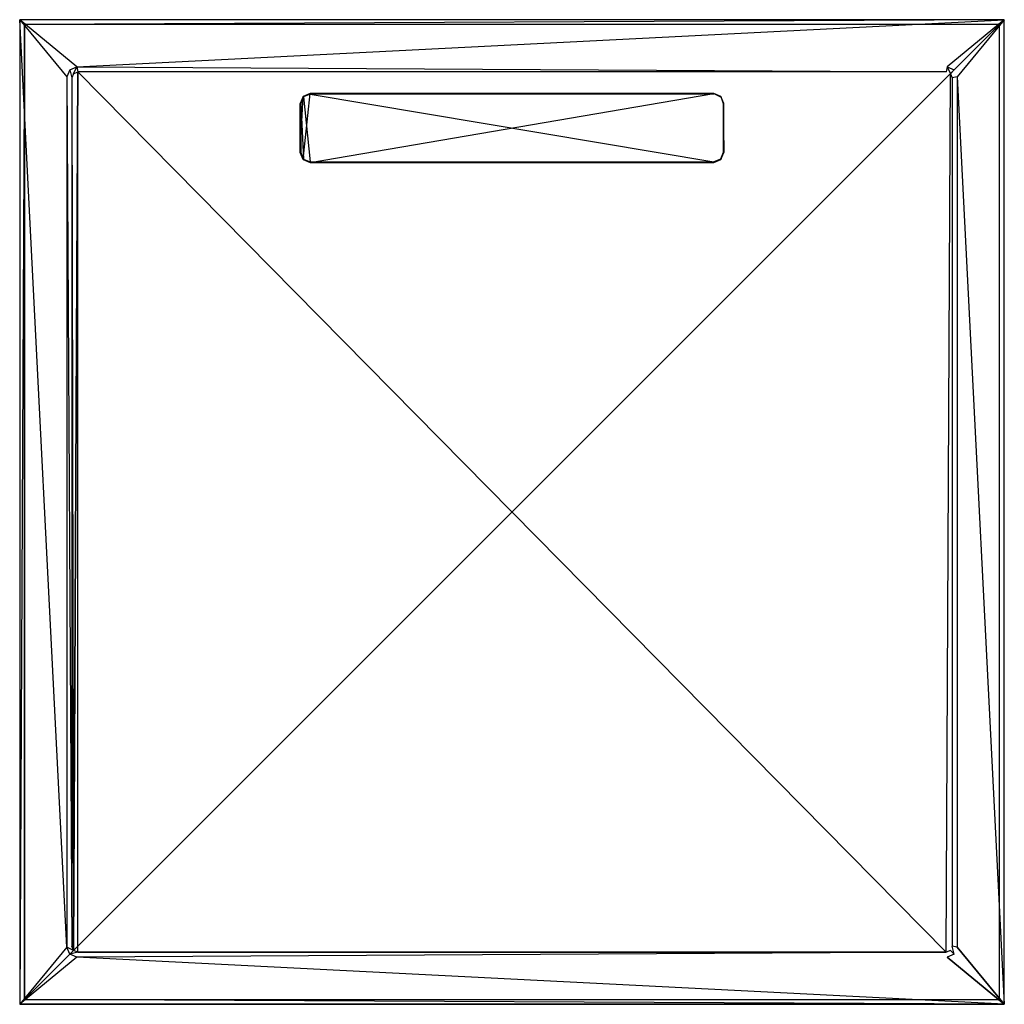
# Model space of a CAD drawing. Extents: x 0 to 1, y -1 to 0.
import ezdxf

# ---------------------------------------------------------------- set-up
doc = ezdxf.new("R2010")
doc.units = 0
for name, color, linetype in [('L0_AUSLAUF_SUP_FLAT_2___REPLACE', 7, 'CONTINUOUS'), ('L1_AUSLAUF_SUP_FLAT_1___REPLACE', 7, 'CONTINUOUS'), ('L2_DUWANNE_N_DQ1010SQR1V____REP', 7, 'CONTINUOUS')]:
    doc.layers.add(name, color=color, linetype=linetype)

msp = doc.modelspace()

# ---------------------------------------------------------------- linework, layer by layer
at = {"layer": 'L0_AUSLAUF_SUP_FLAT_2___REPLACE', "color": 8}
for points, invisible_edges in [([(0.287929, -0.077956, 0.005141), (0.285, -0.135016, 0.005918), (0.285, -0.085025, 0.005237), (0.287929, -0.077956, 0.005141)], 13), ([(0.285, -0.135016, 0.005918), (0.287929, -0.077956, 0.005141), (0.287929, -0.142086, 0.006014), (0.285, -0.135016, 0.005918)], 10), ([(0.2855, -0.085121, 0.005539), (0.287929, -0.077956, 0.005141), (0.285, -0.085025, 0.005237), (0.2855, -0.085121, 0.005539)], 13), ([(0.287929, -0.077956, 0.005141), (0.2855, -0.085121, 0.005539), (0.288312, -0.078334, 0.005446), (0.287929, -0.077956, 0.005141)], 14), ([(0.2855, -0.085121, 0.005539), (0.288312, -0.141699, 0.006309), (0.288312, -0.078334, 0.005446), (0.2855, -0.085121, 0.005539)], 10), ([(0.287929, -0.142086, 0.006014), (0.287929, -0.077956, 0.005141), (0.295, -0.075027, 0.005101), (0.287929, -0.142086, 0.006014)], 13), ([(0.287929, -0.142086, 0.006014), (0.295, -0.075027, 0.005101), (0.295, -0.145014, 0.006054), (0.287929, -0.142086, 0.006014)], 10), ([(0.288312, -0.078334, 0.005446), (0.295, -0.075027, 0.005101), (0.287929, -0.077956, 0.005141), (0.288312, -0.078334, 0.005446)], 13), ([(0.295, -0.075027, 0.005101), (0.288312, -0.078334, 0.005446), (0.295099, -0.075523, 0.005408), (0.295, -0.075027, 0.005101)], 14), ([(0.288312, -0.078334, 0.005446), (0.295099, -0.14451, 0.006347), (0.295099, -0.075523, 0.005408), (0.288312, -0.078334, 0.005446)], 10), ([(0.288312, -0.078334, 0.005446), (0.288312, -0.141699, 0.006309), (0.295099, -0.14451, 0.006347), (0.288312, -0.078334, 0.005446)], 13), ([(0.295, -0.145014, 0.006054), (0.295, -0.075027, 0.005101), (0.705, -0.075027, 0.005101), (0.295, -0.145014, 0.006054)], 13), ([(0.295, -0.145014, 0.006054), (0.705, -0.075027, 0.005101), (0.705, -0.145014, 0.006054), (0.295, -0.145014, 0.006054)], 10), ([(0.295099, -0.075523, 0.005408), (0.705, -0.075027, 0.005101), (0.295, -0.075027, 0.005101), (0.295099, -0.075523, 0.005408)], 13), ([(0.705, -0.075027, 0.005101), (0.295099, -0.075523, 0.005408), (0.704901, -0.075523, 0.005408), (0.705, -0.075027, 0.005101)], 14), ([(0.295099, -0.075523, 0.005408), (0.295099, -0.14451, 0.006347), (0.704901, -0.14451, 0.006347), (0.295099, -0.075523, 0.005408)], 13), ([(0.295099, -0.075523, 0.005408), (0.704901, -0.14451, 0.006347), (0.704901, -0.075523, 0.005408), (0.295099, -0.075523, 0.005408)], 10), ([(0.711688, -0.078334, 0.005446), (0.705, -0.075027, 0.005101), (0.704901, -0.075523, 0.005408), (0.711688, -0.078334, 0.005446)], 13), ([(0.704901, -0.075523, 0.005408), (0.704901, -0.14451, 0.006347), (0.711688, -0.141699, 0.006309), (0.704901, -0.075523, 0.005408)], 13), ([(0.704901, -0.075523, 0.005408), (0.711688, -0.141699, 0.006309), (0.711688, -0.078334, 0.005446), (0.704901, -0.075523, 0.005408)], 15), ([(0.705, -0.145014, 0.006054), (0.705, -0.075027, 0.005101), (0.712071, -0.077956, 0.005141), (0.705, -0.145014, 0.006054)], 13), ([(0.705, -0.075027, 0.005101), (0.711688, -0.078334, 0.005446), (0.712071, -0.077956, 0.005141), (0.705, -0.075027, 0.005101)], 14), ([(0.705, -0.145014, 0.006054), (0.712071, -0.077956, 0.005141), (0.712071, -0.142086, 0.006014), (0.705, -0.145014, 0.006054)], 15), ([(0.7145, -0.085121, 0.005539), (0.712071, -0.077956, 0.005141), (0.711688, -0.078334, 0.005446), (0.7145, -0.085121, 0.005539)], 13), ([(0.711688, -0.078334, 0.005446), (0.711688, -0.141699, 0.006309), (0.7145, -0.134913, 0.006217), (0.711688, -0.078334, 0.005446)], 15), ([(0.711688, -0.078334, 0.005446), (0.7145, -0.134913, 0.006217), (0.7145, -0.085121, 0.005539), (0.711688, -0.078334, 0.005446)], 15), ([(0.712071, -0.142086, 0.006014), (0.712071, -0.077956, 0.005141), (0.715, -0.085025, 0.005237), (0.712071, -0.142086, 0.006014)], 15), ([(0.712071, -0.077956, 0.005141), (0.7145, -0.085121, 0.005539), (0.715, -0.085025, 0.005237), (0.712071, -0.077956, 0.005141)], 14), ([(0.2855, -0.134913, 0.006217), (0.285, -0.085025, 0.005237), (0.285, -0.135016, 0.005918), (0.2855, -0.134913, 0.006217)], 13), ([(0.285, -0.085025, 0.005237), (0.2855, -0.134913, 0.006217), (0.2855, -0.085121, 0.005539), (0.285, -0.085025, 0.005237)], 14), ([(0.288312, -0.141699, 0.006309), (0.2855, -0.085121, 0.005539), (0.2855, -0.134913, 0.006217), (0.288312, -0.141699, 0.006309)], 13), ([(0.712071, -0.142086, 0.006014), (0.715, -0.085025, 0.005237), (0.715, -0.135016, 0.005918), (0.712071, -0.142086, 0.006014)], 15), ([(0.7145, -0.085121, 0.005539), (0.715, -0.135016, 0.005918), (0.715, -0.085025, 0.005237), (0.7145, -0.085121, 0.005539)], 14), ([(0.715, -0.135016, 0.005918), (0.7145, -0.085121, 0.005539), (0.7145, -0.134913, 0.006217), (0.715, -0.135016, 0.005918)], 13), ([(0.287929, -0.142086, 0.006014), (0.2855, -0.134913, 0.006217), (0.285, -0.135016, 0.005918), (0.287929, -0.142086, 0.006014)], 13), ([(0.2855, -0.134913, 0.006217), (0.287929, -0.142086, 0.006014), (0.288312, -0.141699, 0.006309), (0.2855, -0.134913, 0.006217)], 14), ([(0.712071, -0.142086, 0.006014), (0.7145, -0.134913, 0.006217), (0.711688, -0.141699, 0.006309), (0.712071, -0.142086, 0.006014)], 13), ([(0.7145, -0.134913, 0.006217), (0.712071, -0.142086, 0.006014), (0.715, -0.135016, 0.005918), (0.7145, -0.134913, 0.006217)], 14), ([(0.295, -0.145014, 0.006054), (0.288312, -0.141699, 0.006309), (0.287929, -0.142086, 0.006014), (0.295, -0.145014, 0.006054)], 13), ([(0.288312, -0.141699, 0.006309), (0.295, -0.145014, 0.006054), (0.295099, -0.14451, 0.006347), (0.288312, -0.141699, 0.006309)], 14), ([(0.705, -0.145014, 0.006054), (0.295099, -0.14451, 0.006347), (0.295, -0.145014, 0.006054), (0.705, -0.145014, 0.006054)], 13), ([(0.295099, -0.14451, 0.006347), (0.705, -0.145014, 0.006054), (0.704901, -0.14451, 0.006347), (0.295099, -0.14451, 0.006347)], 14), ([(0.705, -0.145014, 0.006054), (0.711688, -0.141699, 0.006309), (0.704901, -0.14451, 0.006347), (0.705, -0.145014, 0.006054)], 13), ([(0.711688, -0.141699, 0.006309), (0.705, -0.145014, 0.006054), (0.712071, -0.142086, 0.006014), (0.711688, -0.141699, 0.006309)], 14)]:
    msp.add_3dface(points, dxfattribs=dict(at, invisible_edges=invisible_edges))
at = {"layer": 'L1_AUSLAUF_SUP_FLAT_1___REPLACE', "color": 8}
for points, invisible_edges in [([(0.287929, -0.077983, 0.003141), (0.285, -0.085025, 0.005237), (0.287929, -0.077956, 0.005141), (0.287929, -0.077983, 0.003141)], 14), ([(0.285, -0.085025, 0.005237), (0.287929, -0.077983, 0.003141), (0.285, -0.085053, 0.003238), (0.285, -0.085025, 0.005237)], 13), ([(0.287929, -0.077983, 0.003141), (0.295, -0.075027, 0.005101), (0.295, -0.075054, 0.003101), (0.287929, -0.077983, 0.003141)], 13), ([(0.295, -0.075027, 0.005101), (0.287929, -0.077983, 0.003141), (0.287929, -0.077956, 0.005141), (0.295, -0.075027, 0.005101)], 14), ([(0.295, -0.075027, 0.005101), (0.705, -0.075054, 0.003101), (0.295, -0.075054, 0.003101), (0.295, -0.075027, 0.005101)], 13), ([(0.705, -0.075054, 0.003101), (0.295, -0.075027, 0.005101), (0.705, -0.075027, 0.005101), (0.705, -0.075054, 0.003101)], 14), ([(0.705, -0.075027, 0.005101), (0.712071, -0.077983, 0.003141), (0.705, -0.075054, 0.003101), (0.705, -0.075027, 0.005101)], 13), ([(0.712071, -0.077983, 0.003141), (0.705, -0.075027, 0.005101), (0.712071, -0.077956, 0.005141), (0.712071, -0.077983, 0.003141)], 14), ([(0.715, -0.085025, 0.005237), (0.712071, -0.077983, 0.003141), (0.712071, -0.077956, 0.005141), (0.715, -0.085025, 0.005237)], 14), ([(0.712071, -0.077983, 0.003141), (0.715, -0.085025, 0.005237), (0.715, -0.085053, 0.003238), (0.712071, -0.077983, 0.003141)], 13), ([(0.285, -0.085053, 0.003238), (0.285, -0.135016, 0.005918), (0.285, -0.085025, 0.005237), (0.285, -0.085053, 0.003238)], 14), ([(0.285, -0.135016, 0.005918), (0.285, -0.085053, 0.003238), (0.285, -0.135043, 0.003918), (0.285, -0.135016, 0.005918)], 13), ([(0.715, -0.135016, 0.005918), (0.715, -0.085053, 0.003238), (0.715, -0.085025, 0.005237), (0.715, -0.135016, 0.005918)], 14), ([(0.715, -0.085053, 0.003238), (0.715, -0.135016, 0.005918), (0.715, -0.135043, 0.003918), (0.715, -0.085053, 0.003238)], 13), ([(0.285, -0.135043, 0.003918), (0.287929, -0.142086, 0.006014), (0.285, -0.135016, 0.005918), (0.285, -0.135043, 0.003918)], 14), ([(0.287929, -0.142086, 0.006014), (0.285, -0.135043, 0.003918), (0.287929, -0.142113, 0.004014), (0.287929, -0.142086, 0.006014)], 13), ([(0.712071, -0.142086, 0.006014), (0.715, -0.135043, 0.003918), (0.715, -0.135016, 0.005918), (0.712071, -0.142086, 0.006014)], 14), ([(0.715, -0.135043, 0.003918), (0.712071, -0.142086, 0.006014), (0.712071, -0.142113, 0.004014), (0.715, -0.135043, 0.003918)], 13), ([(0.295, -0.145041, 0.004054), (0.287929, -0.142086, 0.006014), (0.287929, -0.142113, 0.004014), (0.295, -0.145041, 0.004054)], 13), ([(0.287929, -0.142086, 0.006014), (0.295, -0.145041, 0.004054), (0.295, -0.145014, 0.006054), (0.287929, -0.142086, 0.006014)], 14), ([(0.705, -0.145014, 0.006054), (0.295, -0.145041, 0.004054), (0.705, -0.145041, 0.004054), (0.705, -0.145014, 0.006054)], 13), ([(0.295, -0.145041, 0.004054), (0.705, -0.145014, 0.006054), (0.295, -0.145014, 0.006054), (0.295, -0.145041, 0.004054)], 14), ([(0.712071, -0.142086, 0.006014), (0.705, -0.145041, 0.004054), (0.712071, -0.142113, 0.004014), (0.712071, -0.142086, 0.006014)], 13), ([(0.705, -0.145041, 0.004054), (0.712071, -0.142086, 0.006014), (0.705, -0.145014, 0.006054), (0.705, -0.145041, 0.004054)], 14)]:
    msp.add_3dface(points, dxfattribs=dict(at, invisible_edges=invisible_edges))
at = {"layer": 'L2_DUWANNE_N_DQ1010SQR1V____REP', "color": 8}
for points, invisible_edges in [([(0, 0, 0.01), (0.005, -0.005, 0.01), (0, -1, 0.01), (0, 0, 0.01)], 13), ([(0.005, -0.005, 0.01), (0, 0, 0.01), (1, 0, 0.01), (0.005, -0.005, 0.01)], 10), ([(0, -1, 0.02), (0.048, -0.942, 0.02), (0, 0, 0.02), (0, -1, 0.02)], 13), ([(0, 0, 0.02), (0.057998, -0.047996, 0.019999), (1, 0, 0.02), (0, 0, 0.02)], 13), ([(0.057998, -0.047996, 0.019999), (0, 0, 0.02), (0.050929, -0.050929, 0.02), (0.057998, -0.047996, 0.019999)], 10), ([(0.050929, -0.050929, 0.02), (0, 0, 0.02), (0.048, -0.058, 0.02), (0.050929, -0.050929, 0.02)], 13), ([(0.048, -0.058, 0.02), (0, 0, 0.02), (0.048, -0.942, 0.02), (0.048, -0.058, 0.02)], 15), ([(0, 0, 0.02), (1, 0, 0.01), (0, 0, 0.01), (0, 0, 0.02)], 13), ([(1, 0, 0.01), (0, 0, 0.02), (1, 0, 0.02), (1, 0, 0.01)], 14), ([(0, -1, 0.02), (0, 0, 0.01), (0, -1, 0.01), (0, -1, 0.02)], 13), ([(0, 0, 0.01), (0, -1, 0.02), (0, 0, 0.02), (0, 0, 0.01)], 14), ([(0.005, -0.005, 0.01), (1, 0, 0.01), (0.995, -0.005, 0.01), (0.005, -0.005, 0.01)], 13), ([(1, 0, 0.02), (0.057998, -0.047996, 0.019999), (0.942, -0.048, 0.02), (1, 0, 0.02)], 15), ([(1, 0, 0.02), (0.942, -0.048, 0.02), (0.94907, -0.050933, 0.020001), (1, 0, 0.02)], 12), ([(1, 0, 0.02), (0.94907, -0.050933, 0.020001), (0.952, -0.058, 0.02), (1, 0, 0.02)], 15), ([(1, 0, 0.02), (0.952, -0.058, 0.02), (1, -1, 0.02), (1, 0, 0.02)], 12), ([(0.995, -0.005, 0.01), (1, 0, 0.01), (0.995, -0.995, 0.01), (0.995, -0.005, 0.01)], 10), ([(1, -1, 0.01), (0.995, -0.995, 0.01), (1, 0, 0.01), (1, -1, 0.01)], 15), ([(1, 0, 0.01), (1, -1, 0.02), (1, -1, 0.01), (1, 0, 0.01)], 13), ([(1, -1, 0.02), (1, 0, 0.01), (1, 0, 0.02), (1, -1, 0.02)], 14), ([(0.005, -0.995, 0.01), (0, -1, 0.01), (0.005, -0.005, 0.01), (0.005, -0.995, 0.01)], 15), ([(0.005, -0.995, 0.01), (0.005, -0.005), (0.005, -0.995), (0.005, -0.995, 0.01)], 13), ([(0.005, -0.005), (0.005, -0.995, 0.01), (0.005, -0.005, 0.01), (0.005, -0.005)], 14), ([(0.005, -0.005, 0.01), (0.995, -0.005), (0.005, -0.005), (0.005, -0.005, 0.01)], 13), ([(0.995, -0.005), (0.005, -0.005, 0.01), (0.995, -0.005, 0.01), (0.995, -0.005)], 14), ([(0.995, -0.005), (0.005, -0.995), (0.005, -0.005), (0.995, -0.005)], 13), ([(0.005, -0.995), (0.995, -0.005), (0.995, -0.995), (0.005, -0.995)], 14), ([(0.995, -0.005), (0.995, -0.995, 0.01), (0.995, -0.995), (0.995, -0.005)], 13), ([(0.995, -0.995, 0.01), (0.995, -0.005), (0.995, -0.005, 0.01), (0.995, -0.995, 0.01)], 14), ([(0.054755, -0.054836, 0.002853), (0.057998, -0.047996, 0.019999), (0.050929, -0.050929, 0.02), (0.054755, -0.054836, 0.002853)], 14), ([(0.057998, -0.047996, 0.019999), (0.054755, -0.054836, 0.002853), (0.058995, -0.053081, 0.002829), (0.057998, -0.047996, 0.019999)], 13), ([(0.941004, -0.053085, 0.002831), (0.057998, -0.047996, 0.019999), (0.058995, -0.053081, 0.002829), (0.941004, -0.053085, 0.002831)], 13), ([(0.057998, -0.047996, 0.019999), (0.941004, -0.053085, 0.002831), (0.942, -0.048, 0.02), (0.057998, -0.047996, 0.019999)], 14), ([(0.945244, -0.054838, 0.002854), (0.942, -0.048, 0.02), (0.941004, -0.053085, 0.002831), (0.945244, -0.054838, 0.002854)], 13), ([(0.942, -0.048, 0.02), (0.945244, -0.054838, 0.002854), (0.94907, -0.050933, 0.020001), (0.942, -0.048, 0.02)], 14), ([(0.050929, -0.050929, 0.02), (0.048, -0.058, 0.02), (0.053, -0.059077, 0.002911), (0.050929, -0.050929, 0.02)], 14), ([(0.048, -0.058, 0.02), (0.048, -0.942, 0.02), (0.053, -0.941006, 0.014918), (0.048, -0.058, 0.02)], 14), ([(0.048, -0.058, 0.02), (0.053, -0.941006, 0.014918), (0.053, -0.059077, 0.002911), (0.048, -0.058, 0.02)], 14), ([(0.050929, -0.050929, 0.02), (0.053, -0.059077, 0.002911), (0.054755, -0.054836, 0.002853), (0.050929, -0.050929, 0.02)], 14), ([(0.053, -0.059077, 0.002911), (0.054756, -0.945244, 0.014976), (0.054755, -0.054836, 0.002853), (0.053, -0.059077, 0.002911)], 10), ([(0.054756, -0.945244, 0.014976), (0.053, -0.059077, 0.002911), (0.053, -0.941006, 0.014918), (0.054756, -0.945244, 0.014976)], 13), ([(0.054755, -0.054836, 0.002853), (0.054756, -0.945244, 0.014976), (0.058995, -0.053081, 0.002829), (0.054755, -0.054836, 0.002853)], 13), ([(0.058995, -0.053081, 0.002829), (0.054756, -0.945244, 0.014976), (0.058995, -0.947, 0.015), (0.058995, -0.053081, 0.002829)], 10), ([(0.058995, -0.053081, 0.002829), (0.058995, -0.947, 0.015), (0.941005, -0.947, 0.015), (0.058995, -0.053081, 0.002829)], 13), ([(0.058995, -0.053081, 0.002829), (0.941005, -0.947, 0.015), (0.941004, -0.053085, 0.002831), (0.058995, -0.053081, 0.002829)], 10), ([(0.941004, -0.053085, 0.002831), (0.941005, -0.947, 0.015), (0.945244, -0.054838, 0.002854), (0.941004, -0.053085, 0.002831)], 13), ([(0.945244, -0.054838, 0.002854), (0.941005, -0.947, 0.015), (0.945244, -0.945244, 0.014976), (0.945244, -0.054838, 0.002854)], 15), ([(0.94907, -0.050933, 0.020001), (0.945244, -0.054838, 0.002854), (0.952, -0.058, 0.02), (0.94907, -0.050933, 0.020001)], 14), ([(0.945244, -0.054838, 0.002854), (0.947, -0.059077, 0.002911), (0.952, -0.058, 0.02), (0.945244, -0.054838, 0.002854)], 14), ([(0.945244, -0.054838, 0.002854), (0.945244, -0.945244, 0.014976), (0.947, -0.941006, 0.014918), (0.945244, -0.054838, 0.002854)], 15), ([(0.945244, -0.054838, 0.002854), (0.947, -0.941006, 0.014918), (0.947, -0.059077, 0.002911), (0.945244, -0.054838, 0.002854)], 15), ([(0.952, -0.058, 0.02), (0.947, -0.059077, 0.002911), (0.952, -0.942, 0.02), (0.952, -0.058, 0.02)], 14), ([(0.947, -0.059077, 0.002911), (0.947, -0.941006, 0.014918), (0.952, -0.942, 0.02), (0.947, -0.059077, 0.002911)], 14), ([(0.952, -0.942, 0.02), (1, -1, 0.02), (0.952, -0.058, 0.02), (0.952, -0.942, 0.02)], 10), ([(0.048, -0.942, 0.02), (0, -1, 0.02), (0.050929, -0.949071, 0.02), (0.048, -0.942, 0.02)], 10), ([(0, -1, 0.02), (0.058, -0.952, 0.02), (0.050929, -0.949071, 0.02), (0, -1, 0.02)], 13), ([(0.054756, -0.945244, 0.014976), (0.053, -0.941006, 0.014918), (0.048, -0.942, 0.02), (0.054756, -0.945244, 0.014976)], 14), ([(0.054756, -0.945244, 0.014976), (0.048, -0.942, 0.02), (0.050929, -0.949071, 0.02), (0.054756, -0.945244, 0.014976)], 14), ([(0.058995, -0.947, 0.015), (0.054756, -0.945244, 0.014976), (0.050929, -0.949071, 0.02), (0.058995, -0.947, 0.015)], 14), ([(0.058995, -0.947, 0.015), (0.050929, -0.949071, 0.02), (0.058, -0.952, 0.02), (0.058995, -0.947, 0.015)], 14), ([(0.058, -0.952, 0.02), (0.941005, -0.947, 0.015), (0.058995, -0.947, 0.015), (0.058, -0.952, 0.02)], 13), ([(0.941005, -0.947, 0.015), (0.058, -0.952, 0.02), (0.942, -0.952, 0.02), (0.941005, -0.947, 0.015)], 14), ([(0.945244, -0.945244, 0.014976), (0.941005, -0.947, 0.015), (0.942, -0.952, 0.02), (0.945244, -0.945244, 0.014976)], 14), ([(0.949071, -0.949071, 0.02), (0.945244, -0.945244, 0.014976), (0.942, -0.952, 0.02), (0.949071, -0.949071, 0.02)], 14), ([(0.942, -0.952, 0.02), (1, -1, 0.02), (0.949071, -0.949071, 0.02), (0.942, -0.952, 0.02)], 10), ([(0.949071, -0.949071, 0.02), (0.947, -0.941006, 0.014918), (0.945244, -0.945244, 0.014976), (0.949071, -0.949071, 0.02)], 14), ([(0.952, -0.942, 0.02), (0.947, -0.941006, 0.014918), (0.949071, -0.949071, 0.02), (0.952, -0.942, 0.02)], 14), ([(0.949071, -0.949071, 0.02), (1, -1, 0.02), (0.952, -0.942, 0.02), (0.949071, -0.949071, 0.02)], 13), ([(0.058, -0.952, 0.02), (0, -1, 0.02), (1, -1, 0.02), (0.058, -0.952, 0.02)], 10), ([(0.058, -0.952, 0.02), (1, -1, 0.02), (0.942, -0.952, 0.02), (0.058, -0.952, 0.02)], 13), ([(0.005, -0.995, 0.01), (1, -1, 0.01), (0, -1, 0.01), (0.005, -0.995, 0.01)], 13), ([(1, -1, 0.02), (0, -1, 0.01), (1, -1, 0.01), (1, -1, 0.02)], 13), ([(0, -1, 0.01), (1, -1, 0.02), (0, -1, 0.02), (0, -1, 0.01)], 14), ([(0.995, -0.995, 0.01), (0.005, -0.995), (0.995, -0.995), (0.995, -0.995, 0.01)], 13), ([(0.005, -0.995), (0.995, -0.995, 0.01), (0.005, -0.995, 0.01), (0.005, -0.995)], 14), ([(1, -1, 0.01), (0.005, -0.995, 0.01), (0.995, -0.995, 0.01), (1, -1, 0.01)], 14)]:
    msp.add_3dface(points, dxfattribs=dict(at, invisible_edges=invisible_edges))

doc.saveas('drawing.dxf')
